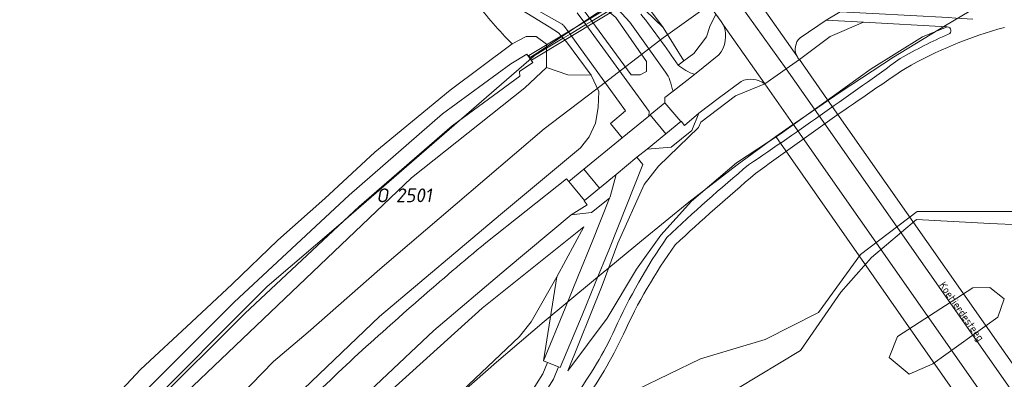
# Model space of a CAD drawing. Header units: metres. Extents: x 237319 to 238937, y 510065 to 511489.
# Tile 168 of 176: x 238179 to 238307, y 510876 to 510923. Entities that reach past the tile are written whole.
import ezdxf
from ezdxf.enums import TextEntityAlignment as Align

# ---------------------------------------------------------------- set-up
doc = ezdxf.new("R2010")
doc.units = ezdxf.units.M
for name, color, linetype, lineweight in [('B-WE-FV-GELEIDING_WILDRASTER-G', 252, 'Continuous', 18), ('B-WE-GR-GRAS-GV', 252, 'Continuous', 13), ('B-WE-GR-GROENVOORZIENING-GV', 252, 'Continuous', 18), ('B-WE-KG-GRENS_PERCEEL-GV', 252, 'Continuous', 18), ('B-WE-KG-GRENS_PERCEEL-S', 252, 'Continuous', 25), ('B-WE-KW-KUNSTWERK_DEK-GV', 252, 'Continuous', 18), ('B-WE-KW-KUNSTWERK_DUIKER-G', 252, 'Continuous', 18), ('B-WE-KW-KUNSTWERK_DUIKER-GV', 252, 'Continuous', 18), ('B-WE-OG-BEBOUWING_STRAATNAAM-T18', 252, 'Continuous', 18), ('B-WE-OG-TERREIN_BEGROEID-GV', 252, 'Continuous', 18), ('B-WE-OG-TERREIN_OEVER-GV', 252, 'Continuous', 18), ('B-WE-OG-TOPOGRAFIE-T18', 252, 'Continuous', 18), ('B-WE-OG-WATER-GV', 252, 'Continuous', 18), ('B-WE-OG-WATER_SLOOT-GV', 252, 'Continuous', 18), ('B-WE-OG-WEG-GV', 252, 'Continuous', 18), ('B-WE-VH-GESLOTENVERHARDING-GV', 252, 'Continuous', 18), ('B-WE-VH-GESLOTENVERHARDING_BETON-GV', 252, 'Continuous', 18)]:
    doc.layers.add(name, color=color, linetype=linetype, lineweight=lineweight)
doc.styles.add('NLCS-ISO', font='isocpeur.ttf', dxfattribs={"height": 2.5})
doc.styles.add('NLCS-ISO-M100-T18', font='NLCS-ISO.ttf', dxfattribs={"height": 0.18})

# ---------------------------------------------------------------- blocks, each defined once
blk = doc.blocks.new('SKG-PERCEELNUMMER-SO')
at = {"style": 'NLCS-ISO', "oblique": 10, "flags": 1}
for tag, p in [('GEMEENTECODE', (0, 2.55)), ('PERCEELGROOTTE', (0, -2.45))]:
    blk.add_attdef(tag, text='', height=1.8, dxfattribs=at).set_placement(p, align=Align.MIDDLE_CENTER)
at = {"style": 'NLCS-ISO', "oblique": 10}
blk.add_attdef('SECTIE', text='', height=1.8, dxfattribs=at).set_placement((-0.5, 0), align=Align.MIDDLE_RIGHT)
blk.add_attdef('PERCEELNUMMER', text='', height=1.8, dxfattribs=at).set_placement((0.5, 0), align=Align.MIDDLE_LEFT)
blk = doc.blocks.new('brk-2025')
at = {"layer": 'B-WE-KG-GRENS_PERCEEL-GV', "flags": 128}
for points in [[(238235.361, 510872.759), (238241.425, 510878.098), (238247.612, 510883.404), (238254.024, 510888.71), (238260.289, 510893.899), (238266.43, 510898.905), (238272.748, 510903.786), (238277.767, 510907.457), (238279.477, 510908.708), (238286.145, 510913.267), (238293.061, 510917.808), (238299.818, 510921.916), (238308.127, 510926.866), (238315.202, 510930.962), (238317.276, 510928.162), (238356.794, 510863.804)], [(238386.815, 510986.615), (238371.038, 510979.819), (238358.3, 510974.991), (238353.094, 510973.969), (238348.506, 510977.618), (238337.814, 510972.176), (238337.719, 510968.704), (238337.852, 510966.353), (238337.803, 510965.702), (238334.457, 510962.209), (238325.455, 510957.777), (238322.998, 510956.641), (238317.076, 510953.761), (238300.103, 510944.881), (238288.465, 510937.526), (238276.158, 510929.707), (238263.113, 510920.312), (238254.32, 510913.537), (238247.612, 510908.462), (238236.033, 510898.572), (238226.251, 510890.193), (238216.937, 510882.013), (238212.414, 510878.179), (238202.291, 510867.697)], [(238307.66, 510957.118), (238296.81, 510951.078), (238288.336, 510946.353), (238271.749, 510935.061), (238270.641, 510934.322), (238266.479, 510931.549), (238262.317, 510928.774), (238246.925, 510918.518), (238233.97, 510907.245), (238220.893, 510895.89), (238211.609, 510887.94), (238194.657, 510870.948)], [(238202.291, 510867.697), (238212.414, 510878.179), (238216.937, 510882.013), (238226.251, 510890.193), (238236.033, 510898.572), (238247.612, 510908.462), (238254.32, 510913.537), (238263.113, 510920.312), (238276.158, 510929.707), (238288.465, 510937.526), (238300.103, 510944.881), (238317.076, 510953.761)], [(238323.314, 510842.172), (238277.767, 510907.457), (238272.748, 510903.786), (238266.43, 510898.905), (238260.289, 510893.899), (238254.024, 510888.71), (238247.612, 510883.404), (238241.425, 510878.098), (238235.361, 510872.759)]]:
    blk.add_lwpolyline(points, dxfattribs=at)
for points in [[(238151.913, 510822.519), (238154.332, 510821.28), (238164.759, 510836.362), (238176.095, 510850.055), (238187.149, 510862.539), (238194.657, 510870.948), (238211.609, 510887.94), (238220.893, 510895.89), (238233.97, 510907.245), (238246.925, 510918.518), (238262.317, 510928.774), (238209.538, 511002.961), (238191.7, 510990.131), (238086.711, 510914.62), (238099.502, 510894.849), (238112.162, 510877.289), (238127.841, 510855.449)], [(238356.794, 510863.804), (238317.276, 510928.162), (238315.202, 510930.962), (238308.127, 510926.866), (238299.818, 510921.916), (238293.061, 510917.808), (238286.145, 510913.267), (238279.477, 510908.708), (238277.767, 510907.457), (238323.314, 510842.172), (238336.538, 510851.472), (238350.766, 510860.347)]]:
    blk.add_lwpolyline(points, close=True, dxfattribs=at)
at = {"layer": 'B-WE-KG-GRENS_PERCEEL-S'}
blk.add_blockref('SKG-PERCEELNUMMER-SO', (238227.845, 510899.815), dxfattribs=at).add_auto_attribs({'PERCEELNUMMER': '2501', 'SECTIE': 'O'})
at = {"layer": 'B-WE-OG-BEBOUWING_STRAATNAAM-T18', "style": 'NLCS-ISO-M100-T18'}
blk.add_text('Koehierdesteeg', height=1, rotation=305, dxfattribs=at).set_placement((238301.814, 510884.613), align=Align.MIDDLE)
blk = doc.blocks.new('bgt-2025')
at = {"layer": 'B-WE-GR-GRAS-GV', "flags": 128}
for points in [[(238259.737, 510874.522), (238267.967, 510878.537), (238276.39, 510881.03), (238283.289, 510884.555), (238288.751, 510892.098), (238296.138, 510897.728), (238302.509, 510897.709), (238310.485, 510897.727), (238317.539, 510900.131), (238323.31, 510905.492), (238330.18, 510911.87), (238337.035, 510919.721), (238342.389, 510922.952), (238343.164, 510926.249), (238347.882, 510929.907), (238356.006, 510936.205), (238382.604, 510948.305)], [(238280.823, 510917.484), (238284.813, 510920.488), (238289.167, 510922.351), (238284.326, 510922.617), (238280.903, 510920.317)], [(238303.37, 510922.772), (238301.166, 510922.893), (238300.154, 510922.949), (238290.378, 510923.486), (238286.145, 510923.719), (238284.326, 510922.617), (238289.167, 510922.351), (238300.066, 510921.752)], [(238300.066, 510921.752), (238296.844, 510920.445), (238290.165, 510916.294), (238278.339, 510907.782), (238272.652, 510904.063), (238266.77, 510899.049), (238262.799, 510894.612), (238259.65, 510890.212), (238255.82, 510883.842), (238250.718, 510876.955), (238255.168, 510888.075), (238257.216, 510893.569), (238260.614, 510901.234), (238262.496, 510903.592), (238267.682, 510908.638), (238268.006, 510909.351), (238272.512, 510912.754), (238276.316, 510914.348)], [(238273.233, 510914.655), (238270.426, 510912.545), (238267.723, 510910.517), (238266.839, 510908.237), (238264.157, 510906.083), (238261.026, 510905.816), (238259.698, 510904.765), (238260.466, 510903.833), (238256.105, 510892.877), (238254.245, 510888.372), (238252.559, 510884.203), (238249.716, 510877.376), (238249.479, 510877.471), (238248.835, 510875.871), (238243.022, 510866.653)], [(238243.022, 510866.653), (238248.835, 510875.871), (238249.479, 510877.471), (238248.063, 510878.041), (238247.47, 510876.568), (238240.146, 510864.953)]]:
    blk.add_lwpolyline(points, dxfattribs=at)
for points in [[(238280.823, 510917.484), (238279.122, 510916.301), (238276.316, 510914.348), (238272.512, 510912.754), (238268.006, 510909.351), (238267.682, 510908.638), (238262.496, 510903.592), (238260.614, 510901.234), (238257.216, 510893.569), (238255.168, 510888.075), (238250.718, 510876.955), (238255.82, 510883.842), (238259.65, 510890.212), (238262.799, 510894.612), (238266.77, 510899.049), (238272.652, 510904.063), (238278.339, 510907.782), (238290.165, 510916.294), (238296.844, 510920.445), (238300.066, 510921.752), (238289.167, 510922.351), (238284.813, 510920.488)], [(238256.218, 510899.631), (238256.145, 510899.45), (238253.859, 510893.77), (238252.083, 510889.427), (238250.356, 510885.134), (238247.52, 510878.26), (238248.063, 510878.041), (238249.479, 510877.471), (238249.716, 510877.376), (238252.559, 510884.203), (238254.245, 510888.372), (238256.105, 510892.877), (238260.466, 510903.833), (238259.698, 510904.765), (238257.01, 510902.547)], [(238194.41, 510840.625), (238181.211, 510823.435), (238178.155, 510818.449), (238176.569, 510810.092), (238174.923, 510802.283), (238172.981, 510793.41), (238171.087, 510783.537), (238168.677, 510774.09), (238169.423, 510773.916), (238170.171, 510775.147), (238174.683, 510790.39), (238179.932, 510807.11), (238182.921, 510814.878), (238192.82, 510829.191), (238201.104, 510838.371), (238214.929, 510852.745), (238230.387, 510868.088), (238244.419, 510881.448), (238245.94, 510883.325), (238249.277, 510889.187), (238252.806, 510895.699), (238239.543, 510885.123), (238223.796, 510870.836), (238208.864, 510856.192)]]:
    blk.add_lwpolyline(points, close=True, dxfattribs=at)
at = {"layer": 'B-WE-GR-GRAS-GV'}
for points in [[(238307.489, 510921.688, 0.0622828), (238294.612, 510916.342)], [(238294.612, 510916.342, -0.0622828), (238307.489, 510921.688)], [(238300.234, 510920.792, 0.7938652), (238300.066, 510921.752)], [(238300.066, 510921.752, -0.7938652), (238300.234, 510920.792)], [(238280.903, 510920.317, 0.3315252), (238280.488, 510917.961)], [(238293.943, 510917.629, -0.0319466), (238300.234, 510920.792)], [(238300.234, 510920.792, 0.0319466), (238293.943, 510917.629)], [(238274.216, 510903.776, 0.0080444), (238293.943, 510917.629)], [(238293.943, 510917.629, -0.0080444), (238274.216, 510903.776)], [(238280.488, 510917.961, 0.0737887), (238280.823, 510917.484)], [(238294.612, 510916.342, 0.0106393), (238275.109, 510902.646)], [(238275.109, 510902.646, -0.0106393), (238294.612, 510916.342)], [(238276.316, 510914.348, 0.268266), (238273.233, 510914.655)], [(238263.581, 510894.304, -0.0176569), (238274.216, 510903.776)], [(238274.216, 510903.776, 0.0176569), (238263.581, 510894.304)], [(238275.109, 510902.646, 0.0097911), (238264.663, 510893.371)], [(238264.663, 510893.371, -0.0097911), (238275.109, 510902.646)], [(238256.811, 510882.38, -0.0446141), (238263.581, 510894.304)], [(238263.581, 510894.304, 0.0446141), (238256.811, 510882.38)], [(238264.663, 510893.371, 0.0482635), (238257.925, 510881.717)], [(238257.925, 510881.717, -0.0482635), (238264.663, 510893.371)], [(238251.653, 510873.638, 0.0492023), (238256.811, 510882.38)], [(238256.811, 510882.38, -0.0492023), (238251.653, 510873.638)], [(238257.925, 510881.717, -0.051533), (238252.472, 510872.527)], [(238252.472, 510872.527, 0.051533), (238257.925, 510881.717)]]:
    blk.add_lwpolyline(points, format="xyb", dxfattribs=at)
at = {"layer": 'B-WE-GR-GROENVOORZIENING-GV', "flags": 128}
for points in [[(238249.955, 510922.089), (238243.408, 510925.831), (238237.895, 510929.027), (238238.445, 510927.552), (238242.909, 510924.964), (238245.375, 510923.555), (238248.276, 510921.77), (238249.513, 510920.966), (238250.117, 510920.279), (238250.545, 510919.791), (238253.727, 510915.469), (238254.738, 510913.325), (238254.655, 510911.242), (238254.304, 510909.195), (238253.489, 510907.438), (238252.369, 510906.019), (238241.949, 510897.308), (238226.21, 510884.028), (238209.457, 510868.004), (238193.913, 510851.663), (238182.158, 510837.353), (238177.114, 510832.832)], [(238270.962, 510921.977), (238270.665, 510922.436), (238269.961, 510923.41), (238269.16, 510921.783), (238268.752, 510920.441), (238267.086, 510918.264), (238265.793, 510917.329), (238265.038, 510916.783)], [(238240.021, 510893.626), (238250.512, 510901.979), (238250.852, 510901.613), (238252.772, 510903.202), (238257.783, 510907.297), (238256.255, 510909.168), (238258.22, 510910.821), (238250.993, 510920.807), (238250.269, 510921.807)], [(238267.197, 510915.56), (238270.352, 510918.089)]]:
    blk.add_lwpolyline(points, dxfattribs=at)
at = {"layer": 'B-WE-GR-GROENVOORZIENING-GV'}
for points in [[(238250.269, 510921.807, 0.1074333), (238249.955, 510922.089)], [(238270.352, 510918.089, 0.2731237), (238270.962, 510921.977)], [(238265.038, 510916.783, 0.0998235), (238267.197, 510915.56)], [(238222.92, 510878.678, -0.0120152), (238240.021, 510893.626)], [(238206.617, 510862.825, -0.0096404), (238222.92, 510878.678)]]:
    blk.add_lwpolyline(points, format="xyb", dxfattribs=at)
at = {"layer": 'B-WE-KW-KUNSTWERK_DEK-GV', "flags": 128}
blk.add_lwpolyline([(238315.319, 510868.261), (238284.485, 510912.257), (238280.823, 510917.484), (238279.122, 510916.301), (238276.316, 510914.348), (238279.663, 510909.566), (238279.837, 510909.317), (238280.011, 510909.068), (238332.609, 510833.91)], dxfattribs=at)
at = {"layer": 'B-WE-KW-KUNSTWERK_DUIKER-G', "flags": 128}
for points in [[(238253.808, 510922.506), (238255.966, 510923.809)], [(238250.993, 510920.807), (238253.055, 510922.052)], [(238253.055, 510922.052), (238253.808, 510922.506)], [(238247.932, 510918.96), (238250.117, 510920.279)], [(238250.117, 510920.279), (238250.993, 510920.807)], [(238246.007, 510917.798), (238247.932, 510918.96)]]:
    blk.add_lwpolyline(points, dxfattribs=at)
at = {"layer": 'B-WE-KW-KUNSTWERK_DUIKER-GV', "flags": 128}
blk.add_lwpolyline([(238245.985, 510917.42), (238277.692, 510936.543), (238277.33, 510937.143), (238245.623, 510918.02)], close=True, dxfattribs=at)
at = {"layer": 'B-WE-OG-TERREIN_BEGROEID-GV', "flags": 128}
for points in [[(238263.417, 510915.866), (238258.762, 510922.341), (238257.747, 510923.485), (238256.209, 510924.902), (238248.199, 510932.152), (238238.292, 510941.112), (238228.38, 510950.068), (238224.903, 510953.19), (238225.038, 510953.334), (238223.548, 510954.738), (238223.372, 510954.564), (238218.835, 510958.636), (238215.889, 510961.227), (238213.597, 510962.553)], [(238213.189, 510961.687), (238215.399, 510960.457), (238253.369, 510925.964), (238255.966, 510923.809), (238256.965, 510922.98), (238260.928, 510917.258), (238260.928, 510915.937), (238260.115, 510915.497), (238258.93, 510915.497), (238253.808, 510922.506), (238252.22, 510924.68), (238238.91, 510932.144), (238238.773, 510931.937), (238238.689, 510931.733)], [(238265.038, 510916.783), (238265.793, 510917.329), (238263.105, 510921.668), (238260.796, 510923.899), (238256.955, 510927.225), (238254.975, 510929.067), (238249.559, 510934.105), (238237.179, 510945.675), (238227.445, 510955.398), (238228.283, 510952.912), (238228.463, 510952.375), (238229.546, 510951.402), (238239.498, 510942.408), (238249.165, 510933.669), (238257.742, 510925.931)], [(238238.773, 510931.937), (238238.91, 510932.144), (238252.22, 510924.68), (238253.808, 510922.506), (238258.93, 510915.497), (238260.115, 510915.497), (238260.928, 510915.937), (238260.928, 510917.258), (238256.965, 510922.98), (238255.966, 510923.809)], [(238251.634, 510923.864), (238246.026, 510927.12), (238242.917, 510928.884), (238239.041, 510931.122), (238237.895, 510929.027), (238243.408, 510925.831), (238249.955, 510922.089)], [(238243.456, 510919.552), (238245.275, 510920.483), (238246.604, 510920.483), (238247.932, 510919.513), (238247.932, 510919.086), (238247.932, 510918.96), (238247.932, 510918.184), (238247.932, 510916.447), (238250.697, 510915.497), (238253.727, 510915.469), (238250.545, 510919.791), (238250.117, 510920.279), (238249.513, 510920.966), (238248.276, 510921.77), (238245.375, 510923.555), (238242.909, 510924.964), (238238.445, 510927.552), (238237.895, 510929.027), (238239.041, 510931.122), (238242.917, 510928.884), (238246.026, 510927.12), (238251.634, 510923.864)], [(238257.258, 510928.734), (238260.796, 510923.899), (238263.105, 510921.668), (238257.64, 510929.036)], [(238257.64, 510929.036), (238263.105, 510921.668), (238265.793, 510917.329), (238267.086, 510918.264), (238268.752, 510920.441), (238269.16, 510921.783), (238269.961, 510923.41)], [(238261.236, 510910.135), (238261.269, 510910.735), (238253.055, 510922.052), (238251.941, 510923.586)], [(238251.941, 510923.586), (238253.055, 510922.052), (238261.269, 510910.735), (238261.236, 510910.135), (238261.421, 510910.283), (238263.343, 510911.86), (238263.33, 510912.557), (238264.39, 510913.381)], [(238250.269, 510921.807), (238250.993, 510920.807), (238258.22, 510910.821), (238256.255, 510909.168), (238257.783, 510907.297), (238261.236, 510910.135)], [(238159.991, 510834.992), (238163.041, 510839.187), (238167.816, 510845.54), (238172.921, 510852.289), (238177.859, 510858.236), (238185.312, 510866.641), (238195.129, 510877.156), (238201.775, 510883.294), (238207.049, 510888.259), (238212.965, 510893.987), (238219.119, 510899.393), (238225.618, 510905.438), (238235.395, 510913.512), (238243.456, 510919.552)], [(238254.304, 510909.195), (238254.655, 510911.242), (238254.738, 510913.325), (238253.727, 510915.469), (238250.697, 510915.497), (238247.932, 510916.447), (238245.121, 510913.79), (238230.351, 510902.089), (238195.535, 510868.861), (238186.349, 510859.368), (238178.106, 510849.288), (238166.41, 510833.698), (238163.009, 510829.385), (238161.767, 510825.071), (238159.01, 510821.757), (238155.433, 510819.887), (238152.293, 510819.887), (238151.79, 510819.887), (238149.657, 510820.314), (238147.993, 510821.499)], [(238155.795, 510816.206), (238158.778, 510818.026), (238160.278, 510819.356), (238164.048, 510822.27), (238168.68, 510825.858), (238173.436, 510829.757), (238177.114, 510832.832), (238182.158, 510837.353), (238193.913, 510851.663), (238209.457, 510868.004), (238226.21, 510884.028), (238241.949, 510897.308), (238252.369, 510906.019), (238253.489, 510907.438), (238254.304, 510909.195)], [(238240.146, 510864.953), (238247.47, 510876.568), (238248.063, 510878.041), (238247.52, 510878.26), (238249.277, 510889.187), (238245.94, 510883.325), (238244.419, 510881.448), (238230.387, 510868.088), (238214.929, 510852.745), (238201.104, 510838.371), (238192.82, 510829.191), (238182.921, 510814.878), (238179.932, 510807.11), (238174.683, 510790.39), (238170.171, 510775.147), (238172.681, 510768.172)]]:
    blk.add_lwpolyline(points, dxfattribs=at)
at = {"layer": 'B-WE-OG-TERREIN_BEGROEID-GV'}
for points in [[(238243.456, 510919.552, -0.0405358), (238238.743, 510925.003)], [(238238.743, 510925.003, 0.0405358), (238243.456, 510919.552)], [(238260.21, 510923.412, -0.0171952), (238265.038, 510916.783)], [(238249.955, 510922.089, -0.1074333), (238250.269, 510921.807)], [(238263.975, 510914.759, 0.0775605), (238263.417, 510915.866)], [(238264.39, 510913.381, 0.0077195), (238263.975, 510914.759)]]:
    blk.add_lwpolyline(points, format="xyb", dxfattribs=at)
at = {"layer": 'B-WE-OG-TERREIN_OEVER-GV', "flags": 128}
for points in [[(238272.788, 510874.679), (238280.965, 510879.628), (238286.217, 510887.203), (238290.209, 510891.729), (238296.061, 510896.679), (238305.589, 510896.154), (238313.466, 510895.779)], [(238310.485, 510897.727), (238302.509, 510897.709), (238296.138, 510897.728), (238288.751, 510892.098), (238283.289, 510884.555), (238276.39, 510881.03), (238267.967, 510878.537), (238259.737, 510874.522)], [(238174.211, 510850.565), (238184.474, 510862.577), (238195.157, 510873.773), (238207.309, 510885.883), (238222.246, 510899.844), (238234.407, 510910.41), (238243.299, 510916.939), (238245.383, 510918.201), (238245.735, 510917.701), (238247.932, 510919.086), (238247.932, 510919.513), (238246.604, 510920.483), (238245.275, 510920.483), (238243.456, 510919.552), (238235.395, 510913.512), (238225.618, 510905.438), (238219.119, 510899.393), (238212.965, 510893.987), (238207.049, 510888.259), (238201.775, 510883.294), (238195.129, 510877.156), (238185.312, 510866.641), (238177.859, 510858.236)], [(238178.106, 510849.288), (238186.349, 510859.368), (238195.535, 510868.861), (238230.351, 510902.089), (238245.121, 510913.79), (238247.932, 510916.447), (238247.932, 510918.184), (238247.932, 510918.96), (238247.932, 510919.086), (238245.735, 510917.701), (238246.148, 510917.114), (238244.437, 510915.947), (238244.483, 510915.327), (238235.656, 510908.847), (238223.585, 510898.359), (238208.698, 510884.444), (238196.586, 510872.374), (238185.959, 510861.236), (238175.782, 510849.324)]]:
    blk.add_lwpolyline(points, dxfattribs=at)
blk.add_lwpolyline([(238306.631, 510883.963), (238307.464, 510886.348), (238305.611, 510887.815), (238303.403, 510887.767), (238293.59, 510881.448), (238292.51, 510878.697), (238295.113, 510876.513), (238298.183, 510877.882)], close=True, dxfattribs=at)
at = {"layer": 'B-WE-OG-WATER-GV', "flags": 128}
blk.add_lwpolyline([(238486.657, 510962.267), (238482.209, 510960.383), (238475.895, 510959.413), (238459.966, 510961.267), (238451.94, 510962.801), (238441.768, 510963.569), (238427.091, 510963.093), (238409.297, 510958.691), (238382.604, 510948.305), (238356.006, 510936.205), (238347.882, 510929.907), (238342.828, 510922.275), (238336.451, 510917.101), (238331.275, 510909.002), (238324.944, 510899.903), (238313.466, 510895.779), (238305.589, 510896.154), (238296.061, 510896.679), (238290.209, 510891.729), (238286.217, 510887.203), (238280.965, 510879.628), (238272.788, 510874.679)], dxfattribs=at)
blk.add_lwpolyline([(238307.464, 510886.348), (238306.631, 510883.963), (238298.183, 510877.882), (238295.113, 510876.513), (238292.51, 510878.697), (238293.59, 510881.448), (238303.403, 510887.767), (238305.611, 510887.815)], close=True, dxfattribs=at)
at = {"layer": 'B-WE-OG-WATER_SLOOT-GV', "flags": 128}
blk.add_lwpolyline([(238175.782, 510849.324), (238185.959, 510861.236), (238196.586, 510872.374), (238208.698, 510884.444), (238223.585, 510898.359), (238235.656, 510908.847), (238244.483, 510915.327), (238244.437, 510915.947), (238246.148, 510917.114), (238245.735, 510917.701), (238245.383, 510918.201), (238243.299, 510916.939), (238234.407, 510910.41), (238222.246, 510899.844), (238207.309, 510885.883), (238195.157, 510873.773), (238184.474, 510862.577), (238174.211, 510850.565)], dxfattribs=at)
at = {"layer": 'B-WE-OG-WEG-GV', "flags": 128}
blk.add_lwpolyline([(238178.155, 510818.449), (238181.211, 510823.435), (238194.41, 510840.625), (238208.864, 510856.192), (238223.796, 510870.836), (238239.543, 510885.123), (238252.806, 510895.699), (238249.277, 510889.187), (238247.52, 510878.26), (238250.356, 510885.134), (238252.083, 510889.427), (238253.859, 510893.77), (238256.145, 510899.45), (238253.792, 510897.56), (238251.157, 510897.259), (238242.679, 510890.216), (238233.264, 510882.206), (238221.182, 510870.788)], dxfattribs=at)
at = {"layer": 'B-WE-VH-GESLOTENVERHARDING-GV', "flags": 128}
for points in [[(238280.488, 510917.961), (238275.418, 510925.178), (238273.349, 510928.042), (238270.913, 510931.42), (238270.204, 510932.403), (238220.904, 511000.775), (238219.145, 510999.614), (238241.024, 510969.384), (238268.363, 510931.292), (238269.149, 510930.197)], [(238257.742, 510925.931), (238249.165, 510933.669), (238239.498, 510942.408), (238229.546, 510951.402), (238228.463, 510952.375), (238226.118, 510954.484), (238225.931, 510954.285), (238225.038, 510953.334), (238224.903, 510953.19), (238228.38, 510950.068), (238238.292, 510941.112), (238248.199, 510932.152), (238256.209, 510924.902), (238257.747, 510923.485), (238258.762, 510922.341), (238263.417, 510915.866)], [(238280.903, 510920.317), (238284.326, 510922.617), (238286.145, 510923.719), (238293.236, 510927.764), (238301.454, 510932.441)], [(238269.149, 510930.197), (238279.122, 510916.301), (238280.823, 510917.484)], [(238275.418, 510925.178), (238280.488, 510917.961)], [(238276.316, 510914.348), (238270.962, 510921.977)], [(238270.352, 510918.089), (238267.197, 510915.56), (238264.39, 510913.381), (238263.33, 510912.557), (238263.343, 510911.86), (238265.387, 510909.42), (238265.46, 510909.481), (238265.88, 510908.901), (238267.723, 510910.517), (238270.426, 510912.545), (238273.233, 510914.655)], [(238316.749, 510868.283), (238316.524, 510868.428), (238316.148, 510868.465), (238315.319, 510868.261), (238284.485, 510912.257), (238280.823, 510917.484), (238279.122, 510916.301), (238282.795, 510911.052), (238335.306, 510836.013), (238336.232, 510834.69), (238358.235, 510803.248), (238358.592, 510802.738), (238359.394, 510801.592), (238359.701, 510801.153), (238363.099, 510796.297), (238369.995, 510786.443), (238371.728, 510787.632), (238364.799, 510797.529), (238361.387, 510802.403), (238361.075, 510802.849), (238360.275, 510803.992), (238359.936, 510804.477), (238354.915, 510811.649)], [(238264.39, 510913.381), (238267.197, 510915.56)], [(238221.182, 510870.788), (238233.264, 510882.206), (238242.679, 510890.216), (238251.157, 510897.259), (238253.228, 510898.593), (238252.81, 510899.117), (238252.863, 510899.16), (238250.852, 510901.613), (238250.512, 510901.979), (238240.021, 510893.626)]]:
    blk.add_lwpolyline(points, dxfattribs=at)
for points in [[(238268.755, 510925.077), (238269.961, 510923.41), (238270.665, 510922.436), (238270.962, 510921.977), (238276.316, 510914.348), (238279.122, 510916.301), (238269.149, 510930.197), (238268.363, 510931.292), (238241.024, 510969.384), (238219.145, 510999.614), (238216.072, 510997.586), (238265.496, 510929.561), (238266.412, 510928.301)], [(238279.122, 510916.301), (238276.316, 510914.348), (238279.663, 510909.566), (238279.837, 510909.317), (238280.011, 510909.068), (238332.609, 510833.91), (238332.787, 510833.656), (238333.468, 510832.683), (238334.677, 510830.955), (238355.466, 510801.248), (238355.854, 510800.695), (238356.657, 510799.547), (238356.956, 510799.119), (238360.334, 510794.292), (238367.18, 510784.51), (238369.995, 510786.443), (238363.099, 510796.297), (238359.701, 510801.153), (238359.394, 510801.592), (238358.592, 510802.738), (238358.235, 510803.248), (238336.232, 510834.69), (238335.306, 510836.013), (238282.795, 510911.052)], [(238259.698, 510904.765), (238261.026, 510905.816), (238263.457, 510907.825), (238261.421, 510910.283), (238261.236, 510910.135), (238257.783, 510907.297), (238252.772, 510903.202), (238254.826, 510900.747), (238257.01, 510902.547)], [(238265.46, 510909.481), (238265.387, 510909.42), (238263.457, 510907.825), (238261.026, 510905.816), (238264.157, 510906.083), (238266.839, 510908.237), (238267.723, 510910.517), (238265.88, 510908.901)], [(238254.826, 510900.747), (238252.772, 510903.202), (238250.852, 510901.613), (238252.863, 510899.16)], [(238252.81, 510899.117), (238253.228, 510898.593), (238251.157, 510897.259), (238253.792, 510897.56), (238256.145, 510899.45), (238256.218, 510899.631), (238257.01, 510902.547), (238254.826, 510900.747), (238252.863, 510899.16)]]:
    blk.add_lwpolyline(points, close=True, dxfattribs=at)
at = {"layer": 'B-WE-VH-GESLOTENVERHARDING-GV'}
for points in [[(238265.038, 510916.783, 0.0171952), (238260.21, 510923.412)], [(238270.962, 510921.977, -0.2731237), (238270.352, 510918.089)], [(238280.488, 510917.961, -0.3315252), (238280.903, 510920.317)], [(238280.823, 510917.484, -0.0737887), (238280.488, 510917.961)], [(238267.197, 510915.56, -0.0998235), (238265.038, 510916.783)], [(238263.417, 510915.866, -0.0775605), (238263.975, 510914.759)], [(238273.233, 510914.655, -0.268266), (238276.316, 510914.348)], [(238263.975, 510914.759, -0.0077195), (238264.39, 510913.381)], [(238240.021, 510893.626, 0.0120152), (238222.92, 510878.678)], [(238222.92, 510878.678, 0.0096404), (238206.617, 510862.825)]]:
    blk.add_lwpolyline(points, format="xyb", dxfattribs=at)
at = {"layer": 'B-WE-VH-GESLOTENVERHARDING_BETON-GV', "flags": 128}
blk.add_lwpolyline([(238261.421, 510910.283), (238263.457, 510907.825), (238265.387, 510909.42), (238263.343, 510911.86)], close=True, dxfattribs=at)
at = {"layer": 'B-WE-KG-GRENS_PERCEEL-GV'}
blk.add_blockref('brk-2025', (0, 0), dxfattribs=at)
at = {"layer": 'B-WE-OG-TOPOGRAFIE-T18', "style": 'NLCS-ISO-M100-T18'}
blk.add_text('Koehierdesteeg', height=0.18, rotation=305, dxfattribs=at).set_placement((238301.814, 510884.613), align=Align.MIDDLE)

msp = doc.modelspace()

# ---------------------------------------------------------------- block references
at = {"layer": 'B-WE-FV-GELEIDING_WILDRASTER-G'}
msp.add_blockref('bgt-2025', (0, 0), dxfattribs=at)

doc.saveas('drawing.dxf')
